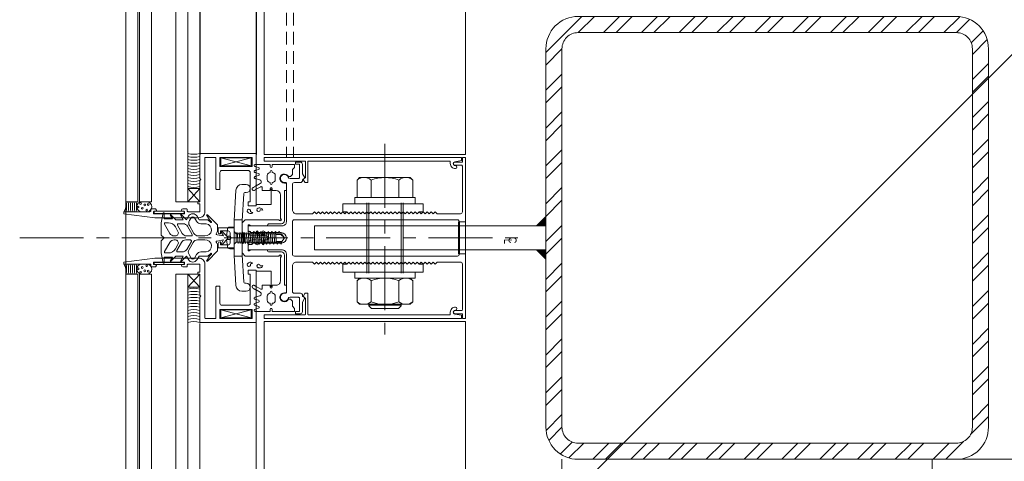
# Model space of a CAD drawing. Header units: millimetres. Extents: x -217426 to 968941, y -263248 to 449708.
# Tile 11 of 47: x 8956 to 9445, y -30941 to -30722. Entities that reach past the tile are written whole.
import ezdxf

# ---------------------------------------------------------------- set-up
doc = ezdxf.new("R2010")
doc.units = ezdxf.units.MM
for name, pattern in [('a_base _85_a_base _85_WEST PTB LVL 2 - FACADE$0$CENTER', [50.8, 31.75, -6.35, 6.35, -6.35]), ('a_base _85_a_base _85_WEST PTB LVL 2 - FACADE$0$HIDDEN', [0.375, 0.25, -0.125]), ('BIAL-IT1I-KGD-001-IN-DWG-141 LEVEL 2 - OVERALL FIRE EXIT PLAN$0$HIDDEN', [9.525, 6.35, -3.175])]:
    doc.linetypes.add(name, pattern=pattern)
doc.layers.get('0').update_dxf_attribs({"color": 254, "lineweight": 0})
for name, color, linetype, lineweight in [('ARCH', 9, 'Continuous', 0), ('HAT', 254, 'Continuous', 0), ('YD-EXTERNAL 1', 254, 'Continuous', 0), ('YD-EXTERNAL 4', 254, 'Continuous', 0), ('YD-WALL', 254, 'Continuous', 0)]:
    doc.layers.add(name, color=color, linetype=linetype, lineweight=lineweight)
doc.styles.add('GENERATED_STYLE_1', font='arial.ttf')

# ---------------------------------------------------------------- blocks, each defined once
blk = doc.blocks.new('BIAL-IT1I-KGD-001-IN-DWG-141 LEVEL 2 - OVERALL FIRE EXIT PLAN$0$CW LAYOUT')
for p, q in [((4041.5, 168.76), (7958.5, 168.76)), ((7958.5, 68.76), (7958.5, 168.76)), ((4041.5, 68.76), (7958.5, 68.76)), ((4018, 30.76), (7982, 30.76)), ((7982, 24.76), (7982, 30.76)), ((7982, 24.76), (4018, 24.76)), ((4018, 12.76), (7982, 12.76)), ((7982, 6.76), (7982, 12.76)), ((7982, 6.76), (4018, 6.76)), ((4018, 6), (7982, 6)), ((7982, 0), (7982, 6)), ((7982, 0), (4018, 0))]:
    blk.add_line(p, q)
at = {"linetype": 'BIAL-IT1I-KGD-001-IN-DWG-141 LEVEL 2 - OVERALL FIRE EXIT PLAN$0$HIDDEN'}
for p, q in [((4040, 83.26), (7960, 83.26)), ((4040, 79.76), (7960, 79.76))]:
    blk.add_line(p, q, dxfattribs=at)
at = {"lineweight": -3, "ltscale": 1000}
for p, q in [((4042, 64.76), (7958.5, 64.76)), ((4042.5, 36.76), (7958.5, 36.76))]:
    blk.add_line(p, q, dxfattribs=at)
blk = doc.blocks.new('ARCH-ABV-11.07')
at = {"layer": 'HAT', "true_color": 0x636466}
h = blk.add_hatch(dxfattribs=at)
h.set_pattern_fill('ANSI32', color=251, scale=50)
h.set_pattern_definition([(45, (35866.2, -46753.35), (-336.7596, 336.7596), []), (45, (36090.7, -46753.35), (-336.7596, 336.7596), [])])
h.paths.add_polyline_path([(13492.24, -28613.35), (13492.24, -38500.05), (9093.49, -38500.05), (9093.49, -22942.05), (12662.24, -22942.05), (12662.24, -24330.05), (12927.24, -24330.05), (12927.24, -28613.35)])
at = {"layer": 'YD-EXTERNAL 4', "linetype": 'Continuous', "true_color": 0x636466}
h = blk.add_hatch(dxfattribs=at)
h.set_pattern_fill('A_BASE__85_A_BASE__85_AN_5E', color=251, style=0, pattern_type=2)
h.set_pattern_definition([(45, (9123.943, -32002.541), (-9.39561, 9.39561), []), (45, (9123.943, -31996.278), (-9.39561, 9.39561), [])])
h.paths.add_polyline_path([(9217.25, -30924.05, 0.414214), (9233.25, -30940.05), (9421.25, -30940.05, 0.414214), (9437.25, -30924.05), (9437.25, -30736.05, 0.414214), (9421.25, -30720.05), (9233.25, -30720.05, 0.414214), (9217.25, -30736.05)])
h.paths.add_polyline_path([(9233.25, -30932.05, -0.414214), (9225.25, -30924.05), (9225.25, -30736.05, -0.414214), (9233.25, -30728.05), (9421.25, -30728.05, -0.414214), (9429.25, -30736.05), (9429.25, -30924.05, -0.414214), (9421.25, -30932.05)], flags=0)
for points in [[(9217.25, -30824.05), (9217.25, -30819.05), (9212.25, -30824.05)], [(9217.25, -30836.05), (9212.25, -30836.05), (9217.25, -30841.05)]]:
    blk.add_hatch(color=251, dxfattribs=at).paths.add_polyline_path(points)
at = {"layer": 'YD-EXTERNAL 4', "color": 251, "linetype": 'Continuous', "true_color": 0x636466}
for p, q in [((9045.25, -26872.55), (9045.25, -30788.55)), ((9073.25, -26872.05), (9073.25, -30788.55)), ((9077.25, -26871.55), (9077.25, -30788.55)), ((9177.25, -26871.55), (9177.25, -30788.55)), ((9053.75, -30788.05), (9053.8, -30788.05)), ((9070.75, -30794.3), (9055.75, -30790.3)), ((9070.75, -30790.3), (9055.75, -30794.3)), ((9077.25, -30788.55), (9177.25, -30788.55)), ((9073.25, -30794.72), (9074.41, -30795.07)), ((9073.25, -30794.72), (9074.41, -30795.07)), ((9073.25, -30796.37), (9074.41, -30796.02)), ((9073.25, -30797.72), (9074.41, -30798.07)), ((9073.25, -30799.37), (9074.41, -30799.02)), ((9073.25, -30799.37), (9074.41, -30799.02)), ((9078.75, -30799.05), (9078.75, -30801.05)), ((9080.25, -30797.05), (9080.25, -30797.55)), ((9081.25, -30797.05), (9081.25, -30797.55)), ((9082.75, -30799.05), (9082.75, -30801.05)), ((9089.26, -30799.55), (9090.25, -30799.55)), ((9091.25, -30798.55), (9090.25, -30799.55)), ((9124.64, -30800.05), (9123.39, -30801.3)), ((9149.85, -30800.05), (9124.64, -30800.05)), ((9149.85, -30800.05), (9151.1, -30801.3)), ((9073.25, -30800.71), (9075.04, -30801.24)), ((9073.25, -30804.19), (9075.25, -30803.06)), ((9073.25, -30805.9), (9075.5, -30804.6)), ((9076.25, -30806.55), (9076.25, -30805.03)), ((9080.25, -30803.05), (9080.25, -30802.55)), ((9081.25, -30803.05), (9081.25, -30802.55)), ((9087.25, -30802.8), (9088.25, -30802.8)), ((9088.25, -30806.55), (9088.25, -30802.8)), ((9123.39, -30801.3), (9123.39, -30810.05)), ((9130.32, -30801.3), (9130.32, -30810.05)), ((9144.18, -30801.3), (9144.18, -30810.05)), ((9151.1, -30801.3), (9151.1, -30810.05)), ((9045.25, -30812.05), (9039.25, -30805.55)), ((9045.25, -30805.55), (9039.25, -30812.05)), ((9076.25, -30806.55), (9080.25, -30806.55)), ((9080.25, -30806.55), (9080.25, -30805.55)), ((9080.75, -30805.55), (9080.75, -30813.46)), ((9081.25, -30806.55), (9081.25, -30805.55)), ((9087.25, -30806.55), (9088.25, -30806.55)), ((9087.25, -30821.55), (9087.25, -30806.55)), ((9008.49, -30812.05), (9014.49, -30812.05)), ((9015.25, -30812.05), (9021.25, -30812.05)), ((9033.25, -30812.05), (9045.25, -30812.05)), ((9080.75, -30813.46), (9073.25, -30813.46)), ((9073.25, -30813.46), (9073.3, -30813.46)), ((9060.15, -30824.65), (9062.28, -30824.65)), ((9062.28, -30824.65), (9062.28, -30835.44)), ((9066.28, -30822.55), (9067.78, -30821.05)), ((9066.28, -30822.55), (9067.78, -30821.05)), ((9066.28, -30827.26), (9066.28, -30822.55)), ((9069.25, -30824.05), (9069.25, -30827.05)), ((9078.75, -30824.05), (9070.25, -30824.05)), ((9085.75, -30823.05), (9079.75, -30823.05)), ((9084.54, -30821.05), (9084.9, -30821.4)), ((9084.54, -30821.05), (9084.9, -30821.4)), ((9084.9, -30821.4), (9084.9, -30821.4)), ((9084.9, -30821.4), (9084.9, -30821.4)), ((9085.2, -30821.05), (9085.3, -30821.05)), ((9085.25, -30820.34), (9085.6, -30820.69)), ((9085.25, -30820.34), (9085.6, -30820.69)), ((9085.25, -30821), (9085.25, -30821.1)), ((9085.25, -30821), (9085.25, -30821.1)), ((9102.25, -30824.05), (9217.25, -30824.05)), ((9102.25, -30824.05), (9102.25, -30836.05)), ((9173.75, -30822.05), (9177.25, -30822.05)), ((9058.54, -30829.19), (9058.91, -30825.76)), ((9058.54, -30829.19), (9060.4, -30829.19)), ((9060.4, -30829.19), (9060.4, -30830.9)), ((9063.32, -30827.95), (9062.28, -30826.94)), ((9063.32, -30827.95), (9063.84, -30827.32)), ((9063.32, -30827.95), (9063.32, -30832.14)), ((9063.32, -30827.95), (9085.84, -30827.95)), ((9063.84, -30827.32), (9064.36, -30832.79)), ((9064.69, -30827.95), (9064.75, -30827.3)), ((9064.75, -30827.3), (9065.27, -30832.79)), ((9065.59, -30827.95), (9065.66, -30827.3)), ((9065.66, -30827.3), (9066.18, -30832.79)), ((9066.28, -30827.05), (9067.28, -30828.05)), ((9066.28, -30827.05), (9067.28, -30828.05)), ((9066.5, -30827.95), (9066.57, -30827.3)), ((9066.57, -30827.3), (9067.08, -30832.79)), ((9067.28, -30832.05), (9067.28, -30828.05)), ((9067.28, -30832.05), (9067.28, -30828.05)), ((9067.41, -30827.95), (9067.48, -30827.3)), ((9067.48, -30827.3), (9067.99, -30832.79)), ((9068.27, -30827.95), (9068.34, -30827.3)), ((9068.34, -30827.3), (9068.86, -30832.79)), ((9069.18, -30827.95), (9069.25, -30827.3)), ((9069.25, -30827.3), (9069.76, -30832.79)), ((9070.09, -30827.95), (9070.15, -30827.3)), ((9070.15, -30827.3), (9070.67, -30832.79)), ((9070.99, -30827.95), (9071.06, -30827.3)), ((9071.06, -30827.3), (9071.58, -30832.79)), ((9071.25, -30829.05), (9073.25, -30829.05)), ((9071.25, -30829.05), (9073.25, -30829.05)), ((9071.9, -30827.95), (9071.97, -30827.3)), ((9071.97, -30827.3), (9072.48, -30832.79)), ((9072.81, -30827.95), (9072.88, -30827.3)), ((9072.88, -30827.3), (9073.39, -30832.79)), ((9073.25, -30829.05), (9073.25, -30827.05)), ((9073.72, -30827.95), (9073.78, -30827.3)), ((9073.78, -30827.3), (9074.3, -30832.79)), ((9074.25, -30827.05), (9074.25, -30829.05)), ((9074.25, -30829.05), (9076.25, -30829.05)), ((9074.62, -30827.95), (9074.69, -30827.3)), ((9074.69, -30827.3), (9075.21, -30832.79)), ((9075.53, -30827.95), (9075.6, -30827.3)), ((9075.6, -30827.3), (9076.11, -30832.79)), ((9076.25, -30829.05), (9076.25, -30827.05)), ((9076.44, -30827.95), (9076.5, -30827.3)), ((9076.5, -30827.3), (9077.02, -30832.79)), ((9077.25, -30827.05), (9077.25, -30829.05)), ((9077.25, -30829.05), (9078.25, -30829.05)), ((9077.34, -30827.95), (9077.41, -30827.3)), ((9077.41, -30827.3), (9077.93, -30832.79)), ((9078.25, -30827.95), (9078.32, -30827.3)), ((9078.32, -30827.3), (9078.83, -30832.79)), ((9079.16, -30827.95), (9079.23, -30827.3)), ((9079.23, -30827.3), (9079.74, -30832.79)), ((9080.07, -30827.95), (9080.13, -30827.3)), ((9080.13, -30827.3), (9080.65, -30832.79)), ((9080.97, -30827.95), (9081.04, -30827.3)), ((9081.04, -30827.3), (9081.56, -30832.79)), ((9081.88, -30827.95), (9081.95, -30827.3)), ((9081.95, -30827.3), (9082.46, -30832.79)), ((9082.79, -30827.95), (9082.85, -30827.3)), ((9082.85, -30827.3), (9083.37, -30832.79)), ((9082.95, -30828.31), (9085.49, -30828.31)), ((9087.31, -30830.05), (9085.49, -30828.31)), ((9087.31, -30830.05), (9085.84, -30827.95)), ((9008.49, -30830.05), (9008.54, -30830.05)), ((9058.91, -30834.33), (9058.54, -30830.9)), ((9058.54, -30830.9), (9060.4, -30830.9)), ((9063.32, -30832.14), (9062.28, -30833.15)), ((9063.32, -30832.14), (9085.84, -30832.14)), ((9064.36, -30832.79), (9064.43, -30832.14)), ((9065.27, -30832.79), (9065.33, -30832.14)), ((9066.18, -30832.79), (9066.24, -30832.14)), ((9066.28, -30833.05), (9067.28, -30832.05)), ((9066.28, -30833.05), (9067.28, -30832.05)), ((9066.28, -30837.55), (9066.28, -30833.05)), ((9067.08, -30832.79), (9067.15, -30832.14)), ((9067.99, -30832.79), (9068.06, -30832.14)), ((9068.86, -30832.79), (9068.92, -30832.14)), ((9069.25, -30833.05), (9069.25, -30836.05)), ((9069.76, -30832.79), (9069.83, -30832.14)), ((9070.67, -30832.79), (9070.74, -30832.14)), ((9073.25, -30831.05), (9071.25, -30831.05)), ((9071.58, -30832.79), (9071.64, -30832.14)), ((9072.48, -30832.79), (9072.55, -30832.14)), ((9073.25, -30833.05), (9073.25, -30831.05)), ((9073.39, -30832.79), (9073.46, -30832.14)), ((9074.25, -30831.05), (9074.25, -30833.05)), ((9076.25, -30831.05), (9074.25, -30831.05)), ((9074.3, -30832.79), (9074.36, -30832.14)), ((9075.21, -30832.79), (9075.27, -30832.14)), ((9076.11, -30832.79), (9076.18, -30832.14)), ((9076.25, -30833.05), (9076.25, -30831.05)), ((9077.02, -30832.79), (9077.09, -30832.14)), ((9078.25, -30831.05), (9077.25, -30831.05)), ((9077.25, -30831.05), (9077.25, -30833.05)), ((9077.93, -30832.79), (9077.99, -30832.14)), ((9078.83, -30832.79), (9078.9, -30832.14)), ((9079.74, -30832.79), (9079.81, -30832.14)), ((9080.65, -30832.79), (9080.71, -30832.14)), ((9081.56, -30832.79), (9081.62, -30832.14)), ((9082.46, -30832.79), (9082.53, -30832.14)), ((9083.27, -30831.78), (9086.09, -30831.78)), ((9083.37, -30832.79), (9083.43, -30832.14)), ((9087.31, -30830.05), (9085.84, -30832.14)), ((9060.15, -30835.44), (9062.28, -30835.44)), ((9066.28, -30837.55), (9067.78, -30839.05)), ((9066.28, -30837.55), (9067.78, -30839.05)), ((9070.25, -30836.05), (9078.75, -30836.05)), ((9079.75, -30837.05), (9085.75, -30837.05)), ((9084.54, -30839.05), (9084.9, -30838.69)), ((9084.54, -30839.05), (9084.9, -30838.69)), ((9084.9, -30838.69), (9084.9, -30838.69)), ((9084.9, -30838.69), (9084.9, -30838.69)), ((9085.2, -30839.04), (9085.3, -30839.04)), ((9085.25, -30839.09), (9085.25, -30838.99)), ((9085.25, -30839.09), (9085.25, -30838.99)), ((9085.25, -30839.75), (9085.6, -30839.4)), ((9085.25, -30839.75), (9085.6, -30839.4)), ((9102.25, -30836.05), (9217.25, -30836.05)), ((9173.75, -30838.05), (9177.25, -30838.05)), ((9045.25, -30854.55), (9039.25, -30848.05)), ((9045.25, -30848.05), (9039.25, -30854.55)), ((9080.75, -30846.63), (9073.25, -30846.63)), ((9080.75, -30854.55), (9080.75, -30846.63)), ((9076.25, -30853.55), (9080.25, -30853.55)), ((9076.25, -30853.55), (9076.25, -30855.06)), ((9080.25, -30853.55), (9080.25, -30854.55)), ((9081.25, -30853.55), (9081.25, -30854.55)), ((9124.64, -30850.05), (9123.39, -30851.3)), ((9123.39, -30861.8), (9123.39, -30851.3)), ((9130.32, -30861.8), (9130.32, -30851.3)), ((9144.18, -30861.8), (9144.18, -30851.3)), ((9149.85, -30850.05), (9151.1, -30851.3)), ((9151.1, -30861.8), (9151.1, -30851.3)), ((9073.25, -30854.19), (9075.5, -30855.49)), ((9073.25, -30854.19), (9075.5, -30855.49)), ((9073.25, -30855.9), (9075.25, -30857.03)), ((9073.25, -30859.38), (9075.04, -30858.85)), ((9080.25, -30857.55), (9080.25, -30857.05)), ((9073.25, -30860.72), (9074.41, -30861.07)), ((9073.25, -30860.72), (9074.41, -30861.07)), ((9073.25, -30862.37), (9074.41, -30862.02)), ((9073.25, -30862.37), (9074.41, -30862.02)), ((9073.25, -30863.72), (9074.41, -30864.07)), ((9073.25, -30863.72), (9074.41, -30864.07)), ((9078.75, -30861.05), (9078.75, -30859.05)), ((9080.25, -30863.05), (9080.25, -30862.55)), ((9081.25, -30863.05), (9081.25, -30862.55)), ((9124.64, -30863.05), (9123.39, -30861.8)), ((9149.85, -30863.05), (9124.64, -30863.05)), ((9129.25, -30863.05), (9129.25, -30863.8)), ((9145.25, -30863.55), (9129.25, -30863.55)), ((9130.5, -30865.05), (9129.25, -30863.8)), ((9145.25, -30863.8), (9144, -30865.05)), ((9145.25, -30863.05), (9145.25, -30863.8)), ((9149.85, -30863.05), (9151.1, -30861.8)), ((9070.75, -30865.8), (9055.75, -30869.8)), ((9070.75, -30869.8), (9055.75, -30865.8)), ((9073.25, -30865.37), (9074.41, -30865.02)), ((9144, -30865.05), (9130.5, -30865.05)), ((9171.95, -30868.5), (9172, -30868.5)), ((9045.25, -30872.55), (9045.25, -34788.05)), ((9073.25, -30872.05), (9073.25, -34788.05)), ((9077.25, -30871.55), (9077.25, -34788.55)), ((9077.25, -30871.55), (9177.25, -30871.55)), ((9177.25, -30871.55), (9177.25, -34788.55)), ((9225.25, -30940.05), (9225.25, -38718.05)), ((9409.25, -30940.05), (9409.25, -38718.05))]:
    blk.add_line(p, q, dxfattribs=at)
at = {"layer": 'YD-EXTERNAL 4', "color": 251, "linetype": 'a_base _85_a_base _85_WEST PTB LVL 2 - FACADE$0$CENTER', "true_color": 0x636466}
for p, q in [((9137.25, -30783.37), (9137.25, -30877.99)), ((8955.69, -30830.05), (9205.03, -30830.05))]:
    blk.add_line(p, q, dxfattribs=at)
at = {"layer": 'YD-EXTERNAL 4', "color": 251, "linetype": 'a_base _85_a_base _85_WEST PTB LVL 2 - FACADE$0$HIDDEN', "true_color": 0x636466}
for p, q in [((9072.61, -30794.53), (9073.25, -30794.72)), ((9072.6, -30796.57), (9073.25, -30796.37)), ((9072.6, -30796.57), (9073.25, -30796.37)), ((9072.6, -30797.52), (9073.25, -30797.72)), ((9072.6, -30797.52), (9073.25, -30797.72)), ((9072.6, -30799.57), (9073.25, -30799.37)), ((9072.6, -30799.57), (9073.25, -30799.37)), ((9071.6, -30805.11), (9073.25, -30804.19)), ((9071.6, -30805.11), (9073.25, -30804.19)), ((9072.6, -30800.52), (9073.25, -30800.71)), ((9072.6, -30800.52), (9073.25, -30800.71)), ((9072.37, -30806.4), (9073.25, -30805.9)), ((9072.37, -30806.4), (9073.25, -30805.9)), ((9128.25, -30812.55), (9128.25, -30847.55)), ((9129.25, -30812.55), (9129.25, -30847.55)), ((9145.25, -30812.55), (9145.25, -30847.55)), ((9146.25, -30812.55), (9146.25, -30847.55)), ((9173.75, -30822.05), (9173.75, -30838.05)), ((9177.25, -30838.05), (9177.25, -30822.05)), ((9072.37, -30853.69), (9073.25, -30854.19)), ((9072.37, -30853.69), (9073.25, -30854.19)), ((9071.6, -30854.98), (9073.25, -30855.9)), ((9071.6, -30854.98), (9073.25, -30855.9)), ((9072.6, -30859.57), (9073.25, -30859.38)), ((9072.6, -30859.57), (9073.25, -30859.38)), ((9072.6, -30860.52), (9073.25, -30860.72)), ((9072.6, -30860.52), (9073.25, -30860.72)), ((9072.6, -30862.57), (9073.25, -30862.37)), ((9072.6, -30862.57), (9073.25, -30862.37)), ((9072.6, -30863.52), (9073.25, -30863.72)), ((9072.6, -30863.52), (9073.25, -30863.72)), ((9072.61, -30865.56), (9073.25, -30865.37)), ((9072.61, -30865.56), (9073.25, -30865.37)), ((11724.48, -30940.05), (9412.48, -30940.05))]:
    blk.add_line(p, q, dxfattribs=at)
at = {"layer": 'YD-EXTERNAL 4', "color": 251, "linetype": 'Continuous', "true_color": 0x636466, "flags": 128}
for points in [[(9008.49, -30812.05), (9008.49, -26848.05), (9014.49, -26848.05), (9014.49, -30812.05)], [(9015.25, -30812.05), (9015.25, -26848.05), (9021.25, -26848.05), (9021.25, -30812.05)], [(9033.25, -30812.05), (9033.25, -26848.05), (9045.25, -26848.05)], [(9039.25, -26848.05), (9039.25, -30812.05)], [(9045.25, -30805.55), (9039.25, -30805.55)], [(9152.25, -30813.05), (9152.25, -30810.05), (9122.25, -30810.05), (9122.25, -30813.05)], [(9067.78, -30821.05), (9084.54, -30821.05)], [(9084.54, -30839.05), (9067.78, -30839.05)], [(9008.49, -34812.05), (9008.49, -30848.05), (9014.49, -30848.05), (9014.49, -34812.05)], [(9015.25, -34812.05), (9015.25, -30848.05), (9021.25, -30848.05), (9021.25, -34812.05)], [(9033.25, -34812.05), (9033.25, -30848.05), (9045.25, -30848.05)], [(9039.25, -30848.05), (9039.25, -34812.05)], [(9152.25, -30847.05), (9152.25, -30850.05), (9122.25, -30850.05), (9122.25, -30847.05)], [(9045.25, -30854.55), (9039.25, -30854.55)]]:
    blk.add_lwpolyline(points, dxfattribs=at)
for points in [[(9421.25, -30940.05), (9233.25, -30940.05, -0.414214), (9217.25, -30924.05), (9217.25, -30736.05, -0.414214), (9233.25, -30720.05), (9421.25, -30720.05, -0.414214), (9437.25, -30736.05), (9437.25, -30924.05, -0.414214)], [(9421.25, -30932.05), (9233.25, -30932.05, -0.414214), (9225.25, -30924.05), (9225.25, -30736.05, -0.414214), (9233.25, -30728.05), (9421.25, -30728.05, -0.414214), (9429.25, -30736.05), (9429.25, -30924.05, -0.414214)], [(9169.74, -30792.35, 0.414214), (9169.24, -30791.85), (9099.25, -30791.85, 0.414214), (9098.95, -30792.15), (9098.95, -30802.25, -0.414214), (9098.65, -30802.55), (9097.71, -30802.55, -0.267949), (9097.45, -30802.4), (9096.81, -30801.3, -0.414214), (9097, -30800.61), (9097.5, -30800.32, 0.267949), (9097.75, -30799.89), (9097.75, -30792.15, 0.414214), (9097.45, -30791.85), (9077.25, -30791.85), (9077.25, -30790.05), (9175.25, -30790.05), (9175.25, -30791.65), (9171.95, -30792.19, 0.86287), (9172.24, -30794.15, -1), (9172.24, -30795.65, -0.414214), (9169.74, -30793.15)], [(9056.93, -30831.05), (9053.78, -30831.6, 0.520567), (9053.44, -30832.34), (9054.05, -30833.41), (9054.05, -30836.55), (9049.05, -30841.55), (9048.55, -30841.55), (9050, -30839.05), (9050.97, -30838.07, 1), (9050.62, -30837.72), (9049.29, -30839.05), (9044.9, -30839.05), (9043.89, -30840.8, -0.57735), (9039.56, -30840.8), (9038.55, -30839.05), (9036.05, -30841.55), (9035.55, -30841.55), (9037, -30839.05), (9033.35, -30839.05), (9030.85, -30841.55), (9030.55, -30841.55), (9031.71, -30839.55), (9027.56, -30839.55), (9027.56, -30842.55), (9027.06, -30842.55), (9026.06, -30837.55), (9026.06, -30831.45), (9027.46, -30830.05), (9026.06, -30828.65), (9026.06, -30822.55), (9027.06, -30817.55), (9027.56, -30817.55), (9027.56, -30820.55), (9031.71, -30820.55), (9030.55, -30818.55), (9030.85, -30818.55), (9033.35, -30821.05), (9037, -30821.05), (9035.55, -30818.55), (9036.05, -30818.55), (9038.55, -30821.05), (9039.56, -30819.3, -0.57735), (9043.89, -30819.3), (9044.9, -30821.05), (9049.29, -30821.05), (9050.62, -30822.37, 1), (9050.97, -30822.02), (9050, -30821.05), (9048.55, -30818.55), (9049.05, -30818.55), (9054.05, -30823.55), (9054.05, -30826.68), (9053.44, -30827.75, 0.520567), (9053.78, -30828.49), (9056.93, -30829.05), (9055.65, -30826.85), (9056.26, -30826.85), (9059.11, -30829.69, -0.414214), (9059.11, -30830.4), (9056.26, -30833.25), (9055.65, -30833.25)], [(9040.86, -30820.05), (9040.05, -30821.45, 0.267949), (9040.05, -30823.95), (9042.28, -30827.8, 0.267949), (9044.44, -30829.05), (9047.74, -30829.05, 0.994625), (9048.36, -30823.05), (9045.77, -30823.05, -0.267949), (9043.61, -30821.8), (9042.59, -30820.05, 0.57735)], [(9027.73, -30823.3), (9030.33, -30827.8, 0.267949), (9032.49, -30829.05), (9033.07, -30829.05, 0.57735), (9034.37, -30826.8), (9033.07, -30824.55, 0.267949), (9029.6, -30822.55), (9028.16, -30822.55, 0.57735)], [(9036.5, -30827.8, 0.267949), (9038.67, -30829.05), (9040.98, -30829.05, 0.57735), (9041.41, -30828.3), (9039.1, -30824.3, 0.267949), (9036.94, -30823.05), (9034.63, -30823.05, 0.57735), (9034.19, -30823.8)], [(9091.25, -30838.05), (9091.25, -30822.05, -0.414214), (9092.25, -30821.05), (9173.25, -30821.05, -0.414214), (9174.25, -30822.05), (9174.25, -30838.05, -0.414214), (9173.25, -30839.05), (9092.25, -30839.05, -0.414214)], [(9027.73, -30836.8), (9030.33, -30832.3, -0.267949), (9032.49, -30831.05), (9033.07, -30831.05, -0.57735), (9034.37, -30833.3), (9033.07, -30835.55, -0.267949), (9029.6, -30837.55), (9028.16, -30837.55, -0.57735)], [(9036.1, -30832.3, -0.267949), (9038.26, -30831.05), (9040.57, -30831.05, -0.57735), (9041.01, -30831.8), (9038.7, -30835.8, -0.267949), (9036.53, -30837.05), (9034.22, -30837.05, -0.57735), (9033.79, -30836.3)], [(9039.85, -30838.3), (9040.86, -30840.05, 0.57735), (9042.59, -30840.05), (9043.61, -30838.3, -0.267949), (9045.77, -30837.05), (9048.36, -30837.05, 0.994625), (9047.74, -30831.05), (9044.04, -30831.05, 0.267949), (9041.87, -30832.3), (9039.85, -30835.8, 0.267949)], [(9169.74, -30867.75, -0.414214), (9169.24, -30868.25), (9099.25, -30868.25, -0.414214), (9098.95, -30867.95), (9098.95, -30857.85, 0.414214), (9098.65, -30857.55), (9097.71, -30857.55, 0.267949), (9097.45, -30857.7), (9096.81, -30858.8, 0.414214), (9097, -30859.48), (9097.5, -30859.77, -0.267949), (9097.75, -30860.2), (9097.75, -30867.95, -0.414214), (9097.45, -30868.25), (9077.25, -30868.25), (9077.25, -30870.05), (9175.25, -30870.05), (9175.25, -30868.45), (9171.95, -30867.9, -0.86287), (9172.24, -30865.95, 1), (9172.24, -30864.45, 0.414214), (9169.74, -30866.95)]]:
    blk.add_lwpolyline(points, format="xyb", close=True, dxfattribs=at)
for points in [[(9045.25, -30812.05), (9045.25, -30801.55), (9045.75, -30801.05), (9045.25, -30800.55), (9045.25, -30788.05), (9073.25, -30788.05), (9073.25, -30814.05), (9069.25, -30814.05), (9069.25, -30812.05), (9070.25, -30812.05), (9070.25, -30797.55, 0.414214), (9069.25, -30796.55), (9056.25, -30796.55, 0.414214), (9055.25, -30797.55), (9055.25, -30805.75, -0.414214), (9054.95, -30806.05), (9053.55, -30806.05, -0.414214), (9053.25, -30805.75), (9053.25, -30790.35, 0.414214), (9052.95, -30790.05), (9048.05, -30790.05, 0.414214), (9047.75, -30790.35), (9047.75, -30817.05, -0.414214), (9044.75, -30820.05), (9022.94, -30820.05), (9007.49, -30818.05), (9007.49, -30817.05), (9020.44, -30817.05, 0.414214), (9020.94, -30816.55), (9020.94, -30815.95, -0.414214), (9021.24, -30815.65), (9023.24, -30815.65, -0.890114), (9022.94, -30816.85), (9022.44, -30816.85, 0.414214), (9022.14, -30817.15), (9022.14, -30817.75, 0.414214), (9022.44, -30818.05), (9037.39, -30818.05, 0.414214), (9037.69, -30817.75), (9037.69, -30817.15, 0.414214), (9037.39, -30816.85), (9036.74, -30816.85, -0.918182), (9036.74, -30815.65), (9038.59, -30815.65, -0.414214), (9038.89, -30815.95), (9038.89, -30816.55, 0.414214), (9039.39, -30817.05), (9045.25, -30817.05), (9045.25, -30813.05), (9044.25, -30813.05), (9044.25, -30812.05)], [(9154.25, -30817.05), (9155.25, -30818.05), (9156.25, -30817.05), (9157.25, -30818.05), (9158.25, -30817.05), (9159.25, -30818.05), (9160.25, -30817.05), (9161.25, -30818.05), (9162.25, -30817.05), (9163.25, -30818.05), (9174.75, -30818.05, 0.414214), (9175.75, -30817.05), (9175.75, -30794.4, 0.414214), (9175.25, -30793.9), (9171.99, -30793.9, -1), (9171.99, -30792.4), (9175.75, -30792.4), (9175.75, -30790.05), (9177.25, -30790.05), (9177.25, -30870.05), (9175.75, -30870.05), (9175.75, -30867.7), (9171.99, -30867.7, -1), (9171.99, -30866.2), (9175.25, -30866.2, 0.414214), (9175.75, -30865.7), (9175.75, -30843.05, 0.414214), (9174.75, -30842.05), (9163.25, -30842.05), (9162.25, -30843.05), (9161.25, -30842.05), (9160.25, -30843.05), (9159.25, -30842.05), (9158.25, -30843.05), (9157.25, -30842.05), (9156.25, -30843.05), (9155.25, -30842.05), (9154.25, -30843.05)], [(9069.25, -30824.05), (9086.25, -30824.05, 0.414214), (9088.25, -30822.05), (9088.25, -30802.85, 0.414214), (9087.95, -30802.55), (9087.25, -30802.55, -1.931954), (9089.13, -30799.88, 0.317837), (9090.08, -30800.55), (9094.25, -30800.55, 0.414214), (9094.75, -30800.05), (9094.75, -30793.7, 0.414214), (9094.45, -30793.4), (9092.75, -30793.4), (9092.75, -30792.4), (9095.25, -30792.4, -0.414214), (9096.25, -30793.4), (9096.25, -30797.89, 0.131652), (9096.32, -30798.14), (9097.32, -30799.88, -0.414214), (9097.14, -30800.57), (9096.49, -30800.94, 0.298982), (9096.24, -30801.43, -0.44828), (9095.25, -30802.55), (9092.25, -30802.55, 0.414214), (9091.25, -30803.55), (9091.25, -30816.05, 0.414214), (9093.25, -30818.05), (9101.25, -30818.05), (9102.25, -30817.05), (9103.25, -30818.05), (9104.25, -30817.05), (9105.25, -30818.05), (9106.25, -30817.05), (9107.25, -30818.05), (9108.25, -30817.05), (9109.25, -30818.05), (9110.25, -30817.05), (9111.25, -30818.05), (9112.25, -30817.05), (9113.25, -30818.05), (9114.25, -30817.05), (9115.25, -30818.05), (9116.25, -30817.05), (9117.25, -30818.05), (9118.25, -30817.05)], [(9073.25, -30793.55), (9080.25, -30793.55), (9080.25, -30794.55, 1), (9081.25, -30794.55), (9081.25, -30793.55), (9092.25, -30793.55), (9092.25, -30795.05), (9091.25, -30796.05), (9091.25, -30798.55)], [(9060.78, -30830.05), (9060.28, -30829.55), (9060.28, -30827.55, 0.414214), (9059.28, -30826.55), (9055.48, -30826.55), (9055.48, -30828.05), (9055.28, -30828.05, -0.414214), (9054.28, -30827.05), (9054.28, -30825.05), (9061.78, -30825.05, 0.414214), (9062.28, -30824.55), (9062.28, -30821.55), (9063.12, -30806.38, -0.39805), (9066.12, -30803.55), (9068.28, -30803.55, -1), (9068.28, -30807.55), (9067.54, -30807.55, 0.39805), (9067.04, -30808.02), (9066.28, -30821.57, 0.013876), (9066.28, -30821.74), (9066.28, -30839.05), (9062.28, -30839.05), (9062.28, -30835.55, 0.414214)], [(9081.25, -30806.55), (9083.25, -30806.55, -0.414214), (9085.25, -30808.55), (9085.25, -30820.34)], [(9016.35, -30812.05, 1), (9016.35, -30817.05)], [(9018.85, -30817.05, 1), (9018.85, -30812.05)], [(9060.78, -30830.05), (9060.28, -30830.55), (9060.28, -30832.55, -0.414214), (9059.28, -30833.55), (9055.48, -30833.55), (9055.48, -30832.05), (9055.28, -30832.05, 0.414214), (9054.28, -30833.05), (9054.28, -30835.05), (9061.78, -30835.05, -0.414214), (9062.28, -30835.55), (9062.28, -30838.55), (9063.12, -30853.71, 0.39805), (9066.12, -30856.55), (9068.28, -30856.55, 1), (9068.28, -30852.55), (9067.54, -30852.55, -0.39805), (9067.04, -30852.07), (9066.28, -30838.52, -0.013876), (9066.28, -30838.35), (9066.28, -30821.05), (9062.28, -30821.05), (9062.28, -30824.55, -0.414214)], [(9069.25, -30833.8, -0.414214), (9069.75, -30833.3), (9071.15, -30833.3), (9071.52, -30832.65), (9072.66, -30832.65), (9072.95, -30833.15), (9073.24, -30832.65), (9074.46, -30832.65), (9074.75, -30833.15), (9075.04, -30832.65), (9076.26, -30832.65), (9076.55, -30833.15), (9076.84, -30832.65), (9078.06, -30832.65), (9078.35, -30833.15), (9078.64, -30832.65), (9079.86, -30832.65), (9080.15, -30833.15), (9080.44, -30832.65), (9081.66, -30832.65), (9081.95, -30833.15), (9082.24, -30832.65), (9083.46, -30832.65), (9083.75, -30833.15), (9084.04, -30832.65), (9085.26, -30832.65), (9085.55, -30833.15), (9085.84, -30832.64, 0.963559), (9085.65, -30827.45), (9084.94, -30827.45), (9084.65, -30826.95), (9084.36, -30827.45), (9083.14, -30827.45), (9082.85, -30826.95), (9082.56, -30827.45), (9081.34, -30827.45), (9081.05, -30826.95), (9080.76, -30827.45), (9079.54, -30827.45), (9079.25, -30826.95), (9078.96, -30827.45), (9077.74, -30827.45), (9077.45, -30826.95), (9077.16, -30827.45), (9075.94, -30827.45), (9075.65, -30826.95), (9075.36, -30827.45), (9074.14, -30827.45), (9073.85, -30826.95), (9073.56, -30827.45), (9072.34, -30827.45), (9072.05, -30826.95), (9071.76, -30827.45), (9070.62, -30827.45), (9070.25, -30826.8), (9069.75, -30826.8, -0.414214), (9069.25, -30826.3)], [(9118.25, -30843.05), (9117.25, -30842.05), (9116.25, -30843.05), (9115.25, -30842.05), (9114.25, -30843.05), (9113.25, -30842.05), (9112.25, -30843.05), (9111.25, -30842.05), (9110.25, -30843.05), (9109.25, -30842.05), (9108.25, -30843.05), (9107.25, -30842.05), (9106.25, -30843.05), (9105.25, -30842.05), (9104.25, -30843.05), (9103.25, -30842.05), (9102.25, -30843.05), (9101.25, -30842.05), (9093.25, -30842.05, 0.414214), (9091.25, -30844.05), (9091.25, -30856.55, 0.414214), (9092.25, -30857.55), (9095.25, -30857.55, -0.44828), (9096.24, -30858.66, 0.298982), (9096.49, -30859.15), (9097.14, -30859.52, -0.414214), (9097.32, -30860.21), (9096.32, -30861.95, 0.131652), (9096.25, -30862.2), (9096.25, -30866.7, -0.414214), (9095.25, -30867.7), (9092.75, -30867.7), (9092.75, -30866.7), (9094.45, -30866.7, 0.414214), (9094.75, -30866.4), (9094.75, -30860.05, 0.414214), (9094.25, -30859.55), (9090.08, -30859.55, 0.317837), (9089.13, -30860.21, -1.931954), (9087.25, -30857.55), (9087.95, -30857.55, 0.414214), (9088.25, -30857.25), (9088.25, -30838.05, 0.414214), (9086.25, -30836.05), (9069.25, -30836.05)], [(9073.25, -30866.55), (9080.25, -30866.55), (9080.25, -30865.55, -1), (9081.25, -30865.55), (9081.25, -30866.55), (9092.25, -30866.55), (9092.25, -30865.05), (9091.25, -30864.05), (9091.25, -30861.55), (9090.25, -30860.55), (9089.26, -30860.55, -1.79687), (9087.25, -30857.3), (9088.25, -30857.3), (9088.25, -30853.55), (9087.25, -30853.55), (9087.25, -30838.55)], [(9045.25, -30848.05), (9045.25, -30858.55), (9045.75, -30859.05), (9045.25, -30859.55), (9045.25, -30872.05), (9073.25, -30872.05), (9073.25, -30846.05), (9069.25, -30846.05), (9069.25, -30848.05), (9070.25, -30848.05), (9070.25, -30862.55, -0.414214), (9069.25, -30863.55), (9056.25, -30863.55, -0.414214), (9055.25, -30862.55), (9055.25, -30854.35, 0.414214), (9054.95, -30854.05), (9053.55, -30854.05, 0.414214), (9053.25, -30854.35), (9053.25, -30869.75, -0.414214), (9052.95, -30870.05), (9048.05, -30870.05, -0.414214), (9047.75, -30869.75), (9047.75, -30843.05, 0.414214), (9044.75, -30840.05), (9022.94, -30840.05), (9007.49, -30842.05), (9007.49, -30843.05), (9020.44, -30843.05, -0.414214), (9020.94, -30843.55), (9020.94, -30844.15, 0.414214), (9021.24, -30844.45), (9023.24, -30844.45, 0.890114), (9022.94, -30843.25), (9022.44, -30843.25, -0.414214), (9022.14, -30842.95), (9022.14, -30842.35, -0.414214), (9022.44, -30842.05), (9037.39, -30842.05, -0.414214), (9037.69, -30842.35), (9037.69, -30842.95, -0.414214), (9037.39, -30843.25), (9036.74, -30843.25, 0.918182), (9036.74, -30844.45), (9038.59, -30844.45, 0.414214), (9038.89, -30844.15), (9038.89, -30843.55, -0.414214), (9039.39, -30843.05), (9045.25, -30843.05), (9045.25, -30847.05), (9044.25, -30847.05), (9044.25, -30848.05)], [(9016.35, -30848.05, -1), (9016.35, -30843.05)], [(9018.85, -30843.05, -1), (9018.85, -30848.05)], [(9081.25, -30853.55), (9083.25, -30853.55, 0.414214), (9085.25, -30851.55), (9085.25, -30839.75)], [(9081.25, -30862.55, 0.414214), (9082.75, -30861.05), (9082.75, -30859.05, 0.414214), (9081.25, -30857.55), (9081.25, -30857.04)]]:
    blk.add_lwpolyline(points, format="xyb", dxfattribs=at)
for points in [[(9071.25, -30790.05), (9055.25, -30790.05), (9055.25, -30794.55), (9071.25, -30794.55)], [(9055.75, -30790.3), (9070.75, -30790.3), (9070.75, -30794.3), (9055.75, -30794.3)], [(9156.25, -30813.05), (9156.25, -30817.05), (9154.25, -30817.05), (9153.25, -30818.05), (9152.25, -30817.05), (9151.25, -30818.05), (9150.25, -30817.05), (9149.25, -30818.05), (9148.25, -30817.05), (9147.25, -30818.05), (9146.25, -30817.05), (9145.25, -30818.05), (9144.25, -30817.05), (9143.25, -30818.05), (9142.25, -30817.05), (9141.25, -30818.05), (9140.25, -30817.05), (9139.25, -30818.05), (9138.25, -30817.05), (9137.25, -30818.05), (9136.25, -30817.05), (9135.25, -30818.05), (9134.25, -30817.05), (9133.25, -30818.05), (9132.25, -30817.05), (9131.25, -30818.05), (9130.25, -30817.05), (9129.25, -30818.05), (9128.25, -30817.05), (9127.25, -30818.05), (9126.25, -30817.05), (9125.25, -30818.05), (9124.25, -30817.05), (9123.25, -30818.05), (9122.25, -30817.05), (9121.25, -30818.05), (9120.25, -30817.05), (9119.25, -30818.05), (9118.25, -30817.05), (9116.25, -30817.05), (9116.25, -30813.05)], [(9037.41, -30817.85), (9037.41, -30816.85), (9022.46, -30816.85), (9022.46, -30817.85)], [(9037.41, -30842.25), (9037.41, -30843.25), (9022.46, -30843.25), (9022.46, -30842.25)], [(9156.25, -30847.05), (9156.25, -30843.05), (9154.25, -30843.05), (9153.25, -30842.05), (9152.25, -30843.05), (9151.25, -30842.05), (9150.25, -30843.05), (9149.25, -30842.05), (9148.25, -30843.05), (9147.25, -30842.05), (9146.25, -30843.05), (9145.25, -30842.05), (9144.25, -30843.05), (9143.25, -30842.05), (9142.25, -30843.05), (9141.25, -30842.05), (9140.25, -30843.05), (9139.25, -30842.05), (9138.25, -30843.05), (9137.25, -30842.05), (9136.25, -30843.05), (9135.25, -30842.05), (9134.25, -30843.05), (9133.25, -30842.05), (9132.25, -30843.05), (9131.25, -30842.05), (9130.25, -30843.05), (9129.25, -30842.05), (9128.25, -30843.05), (9127.25, -30842.05), (9126.25, -30843.05), (9125.25, -30842.05), (9124.25, -30843.05), (9123.25, -30842.05), (9122.25, -30843.05), (9121.25, -30842.05), (9120.25, -30843.05), (9119.25, -30842.05), (9118.25, -30843.05), (9116.25, -30843.05), (9116.25, -30847.05)], [(9071.25, -30870.05), (9055.25, -30870.05), (9055.25, -30865.55), (9071.25, -30865.55)], [(9055.75, -30869.8), (9070.75, -30869.8), (9070.75, -30865.8), (9055.75, -30865.8)]]:
    blk.add_lwpolyline(points, close=True, dxfattribs=at)
at = {"layer": 'YD-EXTERNAL 4', "color": 251, "linetype": 'a_base _85_a_base _85_WEST PTB LVL 2 - FACADE$0$HIDDEN', "true_color": 0x636466, "flags": 128}
for points in [[(9072.75, -30793.55, 0.867964), (9072.61, -30794.53)], [(9072.75, -30866.55, -0.867964), (9072.61, -30865.56)]]:
    blk.add_lwpolyline(points, format="xyb", dxfattribs=at)
for points in [[(9072.75, -30793.55), (9073.25, -30793.55)], [(9072.75, -30866.55), (9073.25, -30866.55)]]:
    blk.add_lwpolyline(points, dxfattribs=at)
at = {"layer": 'YD-EXTERNAL 4', "color": 251, "linetype": 'Continuous', "true_color": 0x636466}
for centre in [(9014.52, -30814.69), (9015.79, -30812.94), (9016.63, -30815.36), (9017.9, -30813.69), (9019.62, -30813.51), (9018.81, -30816.2), (9016.63, -30844.73), (9018.81, -30843.89), (9014.52, -30845.4), (9015.79, -30847.15), (9017.9, -30846.4), (9019.62, -30846.58)]:
    blk.add_circle(centre, 0.453, dxfattribs=at)
for centre, radius, start, end in [((9042.25, -30778.14), 10.35, 253.1483, 286.8517), ((9042.25, -30779.64), 10.35, 253.1483, 286.8517), ((9042.25, -30781.14), 10.35, 253.1483, 286.8517), ((9042.25, -30782.64), 10.35, 253.1483, 286.8517), ((9042.25, -30784.14), 10.35, 253.1483, 286.8517), ((9074.25, -30795.55), 0.5, 288.4349, 71.5651), ((9042.25, -30785.64), 10.35, 253.1483, 286.8517), ((9042.25, -30787.14), 10.35, 253.1483, 286.8517), ((9042.25, -30788.64), 10.35, 253.1483, 286.8517), ((9042.25, -30790.14), 10.35, 253.1483, 286.8517), ((9074.25, -30798.55), 0.5, 288.4349, 71.5651), ((9080.25, -30799.05), 1.5, 90, 180), ((9080.75, -30797.05), 0.5, 0, 180), ((9081.25, -30799.05), 1.5, 0, 90), ((9087.25, -30800.55), 2.25, 26.3878, 270), ((9126.86, -30805.47), 5.43, 50.3167, 129.6833), ((9137.25, -30819.87), 19.82, 69.5452, 110.4548), ((9147.64, -30805.47), 5.43, 50.3167, 129.6833), ((9042.25, -30791.64), 10.35, 253.1483, 286.8517), ((9042.25, -30793.14), 10.35, 253.1483, 286.8517), ((9042.25, -30794.64), 10.35, 253.1483, 286.8517), ((9074.75, -30802.19), 1, 300, 73.1187), ((9075.75, -30805.03), 0.5, 0, 120), ((9080.25, -30801.05), 1.5, 180, 270), ((9080.75, -30803.05), 0.5, 180, 0), ((9080.75, -30805.55), 0.5, 0, 180), ((9081.25, -30801.05), 1.5, 270, 0), ((9000.45, -30813.04), 8.1, 330.3377, 7.0424), ((8996.27, -30814.55), 12.56, 348.5148, 11.4852), ((8997.27, -30814.55), 12.56, 348.5148, 11.4852), ((8998.27, -30814.55), 12.56, 348.5148, 11.4852), ((8999.27, -30814.55), 12.56, 348.5148, 11.4852), ((9000.27, -30814.55), 12.56, 348.5148, 11.4852), ((9001.27, -30814.55), 12.56, 348.5148, 11.4852), ((9003.22, -30814.55), 12.56, 348.5148, 348.8994), ((9069.6, -30816.66), 0.848, 337.9125, 225.2246), ((9070.42, -30816.12), 1.82, 208.0631, 312.2774), ((9071.71, -30815.42), 2.05, 229.6294, 268.0701), ((9074.42, -30816.07), 0.848, 106.5581, 353.8702), ((9074.89, -30816.93), 1.82, 19.5053, 123.7196), ((9075.7, -30818.16), 2.05, 63.7126, 102.1533), ((9060.15, -30825.9), 1.25, 90, 173.8226), ((9069.75, -30824.05), 0.5, 359.9943, 180), ((9079.75, -30824.05), 1, 90, 180), ((9085.25, -30821.05), 0.5, 225.5267, 45.1566), ((9085.25, -30821.05), 0.5, 225.5267, 45.1566), ((9085.75, -30821.55), 1.5, 270, 0), ((9071.25, -30827.05), 2, 180, 270), ((9073.75, -30827.05), 0.5, 0, 180), ((9076.75, -30827.05), 0.5, 0, 180), ((9078.25, -30830.05), 1, 270, 90), ((9060.15, -30834.19), 1.25, 186.1774, 270), ((9071.25, -30833.05), 2, 90, 180), ((9073.75, -30833.05), 0.5, 180, 0), ((9076.75, -30833.05), 0.5, 180, 0), ((9069.75, -30836.05), 0.5, 180, 0.0057), ((9079.75, -30836.05), 1, 180, 270.0023), ((9085.25, -30839.04), 0.5, 314.8434, 134.4733), ((9085.25, -30839.04), 0.5, 314.8434, 134.4733), ((9085.75, -30838.55), 1.5, 0, 90), ((9000.45, -30847.05), 8.1, 352.9576, 29.6623), ((8996.27, -30845.55), 12.56, 348.5148, 11.4852), ((8997.27, -30845.55), 12.56, 348.5148, 11.4852), ((8998.27, -30845.55), 12.56, 348.5148, 11.4852), ((8999.27, -30845.55), 12.56, 348.5148, 11.4852), ((9000.27, -30845.55), 12.56, 348.5148, 11.4852), ((9001.27, -30845.55), 12.56, 348.5148, 11.4852), ((9003.22, -30845.55), 12.56, 11.1006, 11.4852), ((9069.6, -30843.43), 0.848, 134.7754, 22.0875), ((9070.42, -30843.97), 1.82, 47.7226, 151.9369), ((9071.71, -30844.67), 2.05, 91.9299, 130.3706), ((9074.42, -30844.02), 0.848, 6.1298, 253.4419), ((9074.89, -30843.16), 1.82, 236.2804, 340.4947), ((9075.7, -30841.93), 2.05, 257.8467, 296.2874), ((9126.86, -30855.47), 5.43, 50.3167, 129.6833), ((9137.25, -30869.87), 19.82, 69.5452, 110.4548), ((9147.64, -30855.47), 5.43, 50.3167, 129.6833), ((9042.25, -30865.45), 10.35, 73.1483, 106.8517), ((9042.25, -30866.95), 10.35, 73.1483, 106.8517), ((9042.25, -30868.45), 10.35, 73.1483, 106.8517), ((9074.75, -30857.9), 1, 286.8813, 60), ((9075.75, -30855.06), 0.5, 240, 0), ((9080.25, -30859.05), 1.5, 90, 180), ((9080.75, -30854.55), 0.5, 180, 0), ((9080.75, -30857.05), 0.5, 0, 180), ((9042.25, -30869.95), 10.35, 73.1483, 106.8517), ((9042.25, -30871.45), 10.35, 73.1483, 106.8517), ((9042.25, -30872.95), 10.35, 73.1483, 106.8517), ((9074.25, -30861.55), 0.5, 288.4349, 71.5651), ((9080.25, -30861.05), 1.5, 180, 270), ((9080.75, -30863.05), 0.5, 180, 0), ((9126.86, -30857.62), 5.43, 230.3167, 309.6833), ((9137.25, -30843.22), 19.82, 249.5452, 290.4548), ((9147.64, -30857.62), 5.43, 230.3167, 309.6833), ((9042.25, -30874.45), 10.35, 73.1483, 106.8517), ((9042.25, -30875.95), 10.35, 73.1483, 106.8517), ((9042.25, -30877.45), 10.35, 73.1483, 106.8517), ((9042.25, -30878.95), 10.35, 73.1483, 106.8517), ((9074.25, -30864.55), 0.5, 288.4349, 71.5651), ((9042.25, -30880.45), 10.35, 73.1483, 106.8517), ((9042.25, -30881.95), 10.35, 73.1483, 106.8517)]:
    blk.add_arc(centre, radius, start, end, dxfattribs=at)
at = {"layer": 'YD-EXTERNAL 4', "color": 251, "linetype": 'a_base _85_a_base _85_WEST PTB LVL 2 - FACADE$0$HIDDEN', "true_color": 0x636466}
for centre, radius, start, end in [((9072.75, -30797.05), 0.5, 107.5898, 252.4102), ((9072.75, -30800.05), 0.5, 107.5898, 252.4102), ((9072, -30805.75), 0.75, 120, 300), ((9072, -30854.34), 0.75, 60, 240), ((9072.75, -30860.05), 0.5, 107.5898, 252.4102), ((9072.75, -30863.05), 0.5, 107.5898, 252.4102)]:
    blk.add_arc(centre, radius, start, end, dxfattribs=at)
at = {"layer": 'YD-WALL', "color": 251, "true_color": 0x636466}
blk.add_lwpolyline([(13492.24, -38500.05), (9008.49, -38500.05), (9008.49, -22942.05), (13492.24, -22942.05)], close=True, dxfattribs=at)
at = {"layer": 'YD-EXTERNAL 1', "color": 251, "true_color": 0x636466, "rotation": 269.9999999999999}
blk.add_blockref('BIAL-IT1I-KGD-001-IN-DWG-141 LEVEL 2 - OVERALL FIRE EXIT PLAN$0$CW LAYOUT', (9008.49, -22830.05), dxfattribs=at)
at = {"layer": 'YD-EXTERNAL 4', "color": 251, "linetype": 'Continuous', "true_color": 0x636466, "char_height": 4, "attachment_point": 1, "rotation": 270, "style": 'GENERATED_STYLE_1'}
for s, insert in [('{\\W0.800000x;L}', (9200.48, -30830.51)), ('{\\W0.800000x;C}', (9202.69, -30829.55))]:
    blk.add_mtext(s, dxfattribs=dict(at, insert=insert))

msp = doc.modelspace()

# ---------------------------------------------------------------- block references
at = {"layer": 'ARCH'}
msp.add_blockref('ARCH-ABV-11.07', (0, 0), dxfattribs=at)

doc.saveas('drawing.dxf')
